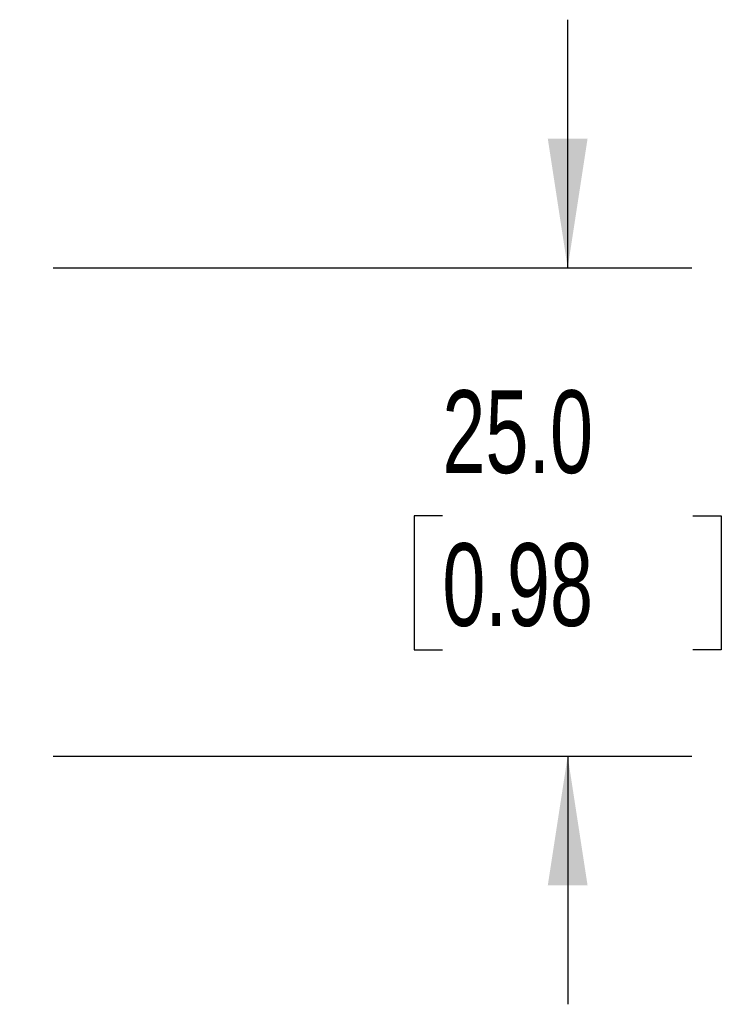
# Model space of a CAD drawing. Header units: millimetres. Extents: x 13 to 546, y 13 to 419.
# Tile 8 of 30: x 84 to 120, y 166 to 217. Entities that reach past the tile are written whole.
import ezdxf

# ---------------------------------------------------------------- set-up
doc = ezdxf.new("R2010")
doc.units = ezdxf.units.MM
doc.header["$LTSCALE"] = 2
doc.layers.add('DIMENSIONS', color=140, linetype='Continuous', lineweight=25)
doc.styles.add('SLDTEXTSTYLE0', font='TXT', dxfattribs={"width": 0.7})
doc.dimstyles.new('SLDDIMSTYLE1', dxfattribs={"dimtxt": 4.316016, "dimasz": 6.604, "dimexe": 0, "dimexo": 0.0625, "dimgap": 1.079004, "dimtad": 0, "dimtih": 1, "dimtoh": 1, "dimrnd": 1e-09, "dimzin": 4, "dimdsep": 46, "dimtxsty": 'SLDTEXTSTYLE0', "dimsah": 1, "dimcen": 0.09, "dimadec": 0, "dimazin": 1, "dimtfac": 1, "dimtmove": 0, "dimatfit": 0, "dimfxl": 0, "dimfrac": 2, "dimtolj": 1, "dimtzin": 12, "dimarcsym": 0})

# ---------------------------------------------------------------- blocks, each defined once
blk = doc.blocks.new('_D')
at = {"layer": 'DIMENSIONS'}
for p, q in [((111.751, 203.92), (111.751, 216.62)), ((85.415, 203.92), (118.101, 203.92)), ((105.338, 191.233), (103.888, 191.233)), ((103.888, 191.233), (103.888, 184.374)), ((118.163, 191.233), (119.613, 191.233)), ((119.613, 191.233), (119.613, 184.374)), ((103.888, 184.374), (105.338, 184.374)), ((119.613, 184.374), (118.163, 184.374)), ((85.415, 178.94), (118.101, 178.94)), ((111.751, 178.94), (111.751, 166.24))]:
    blk.add_line(p, q, dxfattribs=at)
for points in [[(111.751, 203.92), (112.767, 210.524), (110.735, 210.524)], [(111.751, 178.94), (110.735, 172.336), (112.767, 172.336)]]:
    blk.add_solid(points, dxfattribs=at)
at = {"layer": 'DIMENSIONS', "char_height": 4.2333, "attachment_point": 1, "style": 'SLDTEXTSTYLE0'}
for s, insert in [('25.0', (105.338, 197.656)), ('0.98', (105.338, 189.831))]:
    blk.add_mtext(s, dxfattribs=dict(at, insert=insert))

msp = doc.modelspace()

# ---------------------------------------------------------------- dimensions: what is measured, and where the dimension line sits
at = {"layer": 'DIMENSIONS'}
dim = msp.add_linear_dim(base=(111.7505, 178.9401), p1=(82.875, 203.9201), p2=(82.875, 178.9401), angle=90, dimstyle='SLDDIMSTYLE1', dxfattribs=at)
dim.commit()
dim.dimension.update_dxf_attribs({"geometry": '_D', "text_midpoint": (111.7505, 191.2331), "dimtype": 160})

doc.saveas('drawing.dxf')
